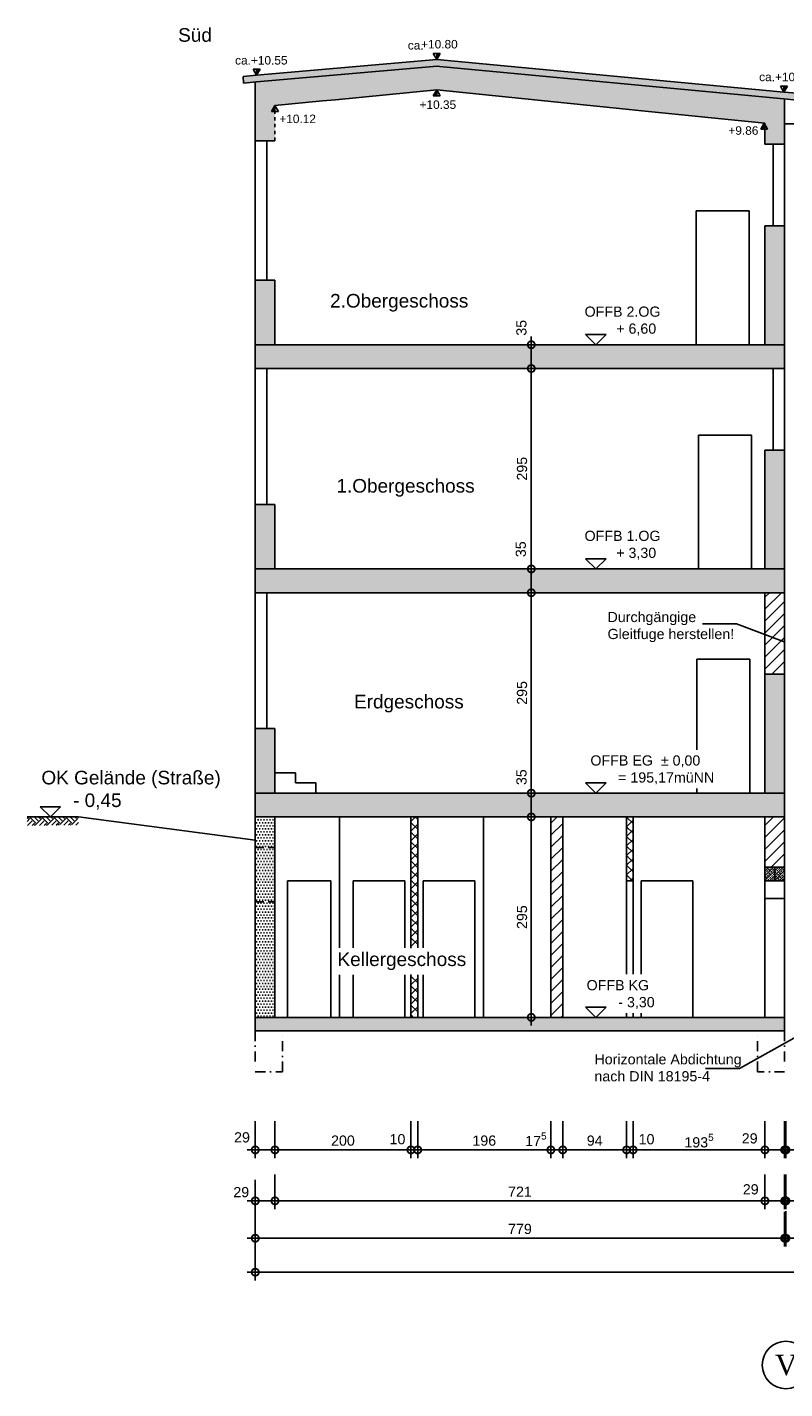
# Model space of a CAD drawing. Header units: metres. Extents: x -338 to 3287, y -877 to 1131.
# Tile 1 of 5: x -338 to 777, y -877 to 1127. Entities that reach past the tile are written whole.
import ezdxf

# ---------------------------------------------------------------- set-up
doc = ezdxf.new("R2010")
doc.units = ezdxf.units.M
doc.header["$LTSCALE"] = 100
doc.header["$MEASUREMENT"] = 0
for name, pattern in [('Durchgezogen_018', [0]), ('Strich_1mm_025', [0.1, 0.05, -0.05]), ('STRICHPUNKT', [1, 0.5, -0.25, 0, -0.25]), ('VERDECKT', [0.375, 0.25, -0.125])]:
    doc.linetypes.add(name, pattern=pattern)
doc.layers.get('0').update_dxf_attribs({"color": 1, "linetype": 'CONTINUOUS'})
doc.layers.get('DEFPOINTS').update_dxf_attribs({"linetype": 'CONTINUOUS'})
for name, color, linetype in [('Ansi_Kant', 71, 'CONTINUOUS'), ('Ansicht', 3, 'CONTINUOUS'), ('Bemassung', 210, 'CONTINUOUS'), ('Bemaßtext', 201, 'CONTINUOUS'), ('Dach', 5, 'CONTINUOUS'), ('Schraffur', 211, 'CONTINUOUS'), ('Text', 131, 'CONTINUOUS'), ('Treppe_neu', 71, 'CONTINUOUS'), ('Tür', 2, 'CONTINUOUS'), ('Türen_neu', 2, 'CONTINUOUS'), ('Wand_vorh', 241, 'CONTINUOUS'), ('Wände_neu', 1, 'CONTINUOUS')]:
    doc.layers.add(name, color=color, linetype=linetype)
doc.styles.get("Standard").update_dxf_attribs({"font": 'ARIAL.TTF'})
doc.dimstyles.new('Bemass03', dxfattribs={"dimscale": 0.3, "dimtxt": 50, "dimasz": 70, "dimexe": 40, "dimexo": 0, "dimgap": 20, "dimtad": 1, "dimdec": 0, "dimzin": 9, "dimdsep": 46, "dimtxsty": 'Standard', "dimblk": 'DOTSMALL', "dimcen": 0.9, "dimdle": 40, "dimclrd": 256, "dimclre": 256, "dimclrt": 201, "dimadec": 0, "dimazin": 3, "dimtfac": 1, "dimtdec": 0, "dimtmove": 2, "dimatfit": 2, "dimldrblk": 'DOTSMALL', "dimfxl": 0, "dimarcsym": 0})

# ---------------------------------------------------------------- blocks, each defined once
blk = doc.blocks.new('Pfeil_Ansicht')
at = {"lineweight": -2}
for p, q in [((0, 0), (-0.5, 0.865)), ((-0.5, 0.865), (0.5, 0.865)), ((0.5, 0.865), (0, 0)), ((0, 0.115), (0.42, 0.815)), ((0.42, 0.815), (0, 0.815)), ((0, 0.815), (0, 0.115)), ((0, 0.215), (0.36, 0.815)), ((0.3, 0.815), (0, 0.315)), ((0, 0.415), (0.24, 0.815)), ((0.18, 0.815), (0, 0.515)), ((0, 0.615), (0.12, 0.815)), ((0.06, 0.815), (0, 0.715))]:
    blk.add_line(p, q, dxfattribs=at)
blk = doc.blocks.new('_DotSmall')
at = {"layer": 'Wände_neu', "color": 0, "const_width": 0.5}
blk.add_lwpolyline([(-0.0625, 0, 1), (0.0625, 0, 1)], format="xyb", close=True, dxfattribs=at)
blk = doc.blocks.new('*D6')
at = {"layer": 'Bemassung', "lineweight": -2}
for p, q in [((364.2, -35), (416.2, -35)), ((404.2, -342), (404.2, -23)), ((364.2, -330), (416.2, -330))]:
    blk.add_line(p, q, dxfattribs=at)
at = {"layer": 'DEFPOINTS', "color": 0}
for p in [(364.2, -35), (404.2, -35), (364.2, -330)]:
    blk.add_point(p, dxfattribs=at)
at = {"layer": 'Bemassung', "lineweight": -2, "xscale": 21, "yscale": 21, "zscale": 21}
for p, rotation in [((404.2, -35), 90), ((404.2, -330), 270)]:
    blk.add_blockref('_DotSmall', p, dxfattribs=dict(at, rotation=rotation))
at = {"layer": 'Bemassung', "color": 201, "insert": (390.6, -182.5), "char_height": 15, "attachment_point": 5, "rotation": 90}
blk.add_mtext('295', dxfattribs=at)
blk = doc.blocks.new('*D7')
at = {"layer": 'Bemassung', "lineweight": -2}
for p, q in [((364.2, 0), (416.2, 0)), ((404.2, -47), (404.2, 12)), ((364.2, -35), (416.2, -35))]:
    blk.add_line(p, q, dxfattribs=at)
at = {"layer": 'DEFPOINTS', "color": 0}
for p in [(364.2, 0), (404.2, 0), (364.2, -35)]:
    blk.add_point(p, dxfattribs=at)
at = {"layer": 'Bemassung', "lineweight": -2, "xscale": 21, "yscale": 21, "zscale": 21}
for p, rotation in [((404.2, 0), 90), ((404.2, -35), 270)]:
    blk.add_blockref('_DotSmall', p, dxfattribs=dict(at, rotation=rotation))
at = {"layer": 'Bemassung', "color": 201, "insert": (389.8, 23.5), "char_height": 15, "attachment_point": 5, "rotation": 90}
blk.add_mtext('35', dxfattribs=at)
blk = doc.blocks.new('*D8')
at = {"layer": 'Bemassung', "lineweight": -2}
for p, q in [((404.2, -12), (404.2, 307)), ((364.2, 295), (416.2, 295)), ((364.2, 0), (416.2, 0))]:
    blk.add_line(p, q, dxfattribs=at)
at = {"layer": 'DEFPOINTS', "color": 0}
for p in [(364.2, 295), (404.2, 295), (364.2, 0)]:
    blk.add_point(p, dxfattribs=at)
at = {"layer": 'Bemassung', "lineweight": -2, "xscale": 21, "yscale": 21, "zscale": 21}
for p, rotation in [((404.2, 295), 90), ((404.2, 0), 270)]:
    blk.add_blockref('_DotSmall', p, dxfattribs=dict(at, rotation=rotation))
at = {"layer": 'Bemassung', "color": 201, "insert": (390.6, 147.5), "char_height": 15, "attachment_point": 5, "rotation": 90}
blk.add_mtext('295', dxfattribs=at)
blk = doc.blocks.new('*D9')
at = {"layer": 'Bemassung', "lineweight": -2}
for p, q in [((404.2, 283), (404.2, 342)), ((364.2, 330), (416.2, 330)), ((364.2, 295), (416.2, 295))]:
    blk.add_line(p, q, dxfattribs=at)
at = {"layer": 'DEFPOINTS', "color": 0}
for p in [(364.2, 330), (404.2, 330), (364.2, 295)]:
    blk.add_point(p, dxfattribs=at)
at = {"layer": 'Bemassung', "lineweight": -2, "xscale": 21, "yscale": 21, "zscale": 21}
for p, rotation in [((404.2, 330), 90), ((404.2, 295), 270)]:
    blk.add_blockref('_DotSmall', p, dxfattribs=dict(at, rotation=rotation))
at = {"layer": 'Bemassung', "color": 201, "insert": (388.8, 359), "char_height": 15, "attachment_point": 5, "rotation": 90}
blk.add_mtext('35', dxfattribs=at)
blk = doc.blocks.new('*D10')
at = {"layer": 'Bemassung', "lineweight": -2}
for p, q in [((364.2, 625), (416.2, 625)), ((404.2, 318), (404.2, 637)), ((364.2, 330), (416.2, 330))]:
    blk.add_line(p, q, dxfattribs=at)
at = {"layer": 'DEFPOINTS', "color": 0}
for p in [(364.2, 625), (404.2, 625), (364.2, 330)]:
    blk.add_point(p, dxfattribs=at)
at = {"layer": 'Bemassung', "lineweight": -2, "xscale": 21, "yscale": 21, "zscale": 21}
for p, rotation in [((404.2, 625), 90), ((404.2, 330), 270)]:
    blk.add_blockref('_DotSmall', p, dxfattribs=dict(at, rotation=rotation))
at = {"layer": 'Bemassung', "color": 201, "insert": (390.6, 477.5), "char_height": 15, "attachment_point": 5, "rotation": 90}
blk.add_mtext('295', dxfattribs=at)
blk = doc.blocks.new('*D11')
at = {"layer": 'Bemassung', "lineweight": -2}
for p, q in [((404.2, 613), (404.2, 672)), ((364.2, 660), (416.2, 660)), ((364.2, 625), (416.2, 625))]:
    blk.add_line(p, q, dxfattribs=at)
at = {"layer": 'DEFPOINTS', "color": 0}
for p in [(364.2, 660), (404.2, 660), (364.2, 625)]:
    blk.add_point(p, dxfattribs=at)
at = {"layer": 'Bemassung', "lineweight": -2, "xscale": 21, "yscale": 21, "zscale": 21}
for p, rotation in [((404.2, 660), 90), ((404.2, 625), 270)]:
    blk.add_blockref('_DotSmall', p, dxfattribs=dict(at, rotation=rotation))
at = {"layer": 'Bemassung', "color": 201, "insert": (389.7, 684.9), "char_height": 15, "attachment_point": 5, "rotation": 90}
blk.add_mtext('35', dxfattribs=at)
blk = doc.blocks.new('*D24')
at = {"layer": 'Bemassung', "lineweight": -2}
for p, q in [((748, -482.6), (748, -537.1)), ((777, -482.6), (777, -537.1)), ((736, -525.1), (789, -525.1))]:
    blk.add_line(p, q, dxfattribs=at)
at = {"layer": 'DEFPOINTS', "color": 0}
for p in [(748, -482.6), (777, -482.6), (777, -525.1)]:
    blk.add_point(p, dxfattribs=at)
at = {"layer": 'Bemassung', "lineweight": -2, "xscale": 21, "yscale": 21, "zscale": 21, "rotation": 180}
blk.add_blockref('_DotSmall', (748, -525.1), dxfattribs=at)
at = {"layer": 'Bemassung', "lineweight": -2, "xscale": 21, "yscale": 21, "zscale": 21}
blk.add_blockref('_DotSmall', (777, -525.1), dxfattribs=at)
at = {"layer": 'Bemassung', "color": 201, "insert": (725.6, -508.2), "char_height": 15, "attachment_point": 5}
blk.add_mtext('29', dxfattribs=at)
blk = doc.blocks.new('*D25')
at = {"layer": 'Bemassung', "lineweight": -2}
for p, q in [((779, -482.6), (779, -537.1)), ((803, -482.6), (803, -537.1)), ((767, -525.1), (815, -525.1))]:
    blk.add_line(p, q, dxfattribs=at)
at = {"layer": 'DEFPOINTS', "color": 0}
for p in [(779, -482.6), (803, -482.6), (803, -525.1)]:
    blk.add_point(p, dxfattribs=at)
at = {"layer": 'Bemassung', "lineweight": -2, "xscale": 21, "yscale": 21, "zscale": 21, "rotation": 180}
blk.add_blockref('_DotSmall', (779, -525.1), dxfattribs=at)
at = {"layer": 'Bemassung', "lineweight": -2, "xscale": 21, "yscale": 21, "zscale": 21}
blk.add_blockref('_DotSmall', (803, -525.1), dxfattribs=at)
at = {"layer": 'Bemassung', "color": 201, "insert": (826.9, -506.3), "char_height": 15, "attachment_point": 5}
blk.add_mtext('24', dxfattribs=at)
blk = doc.blocks.new('*D31')
at = {"layer": 'Bemassung', "lineweight": -2}
for p, q in [((-2, -482.6), (-2, -537.1)), ((27, -482.6), (27, -537.1)), ((39, -525.1), (-14, -525.1))]:
    blk.add_line(p, q, dxfattribs=at)
at = {"layer": 'DEFPOINTS', "color": 0}
for p in [(-2, -482.6), (27, -482.6), (-2, -525.1)]:
    blk.add_point(p, dxfattribs=at)
at = {"layer": 'Bemassung', "lineweight": -2, "xscale": 21, "yscale": 21, "zscale": 21, "rotation": 180}
blk.add_blockref('_DotSmall', (-2, -525.1), dxfattribs=at)
at = {"layer": 'Bemassung', "lineweight": -2, "xscale": 21, "yscale": 21, "zscale": 21}
blk.add_blockref('_DotSmall', (27, -525.1), dxfattribs=at)
at = {"layer": 'Bemassung', "color": 201, "insert": (-21.5, -506.7), "char_height": 15, "attachment_point": 5}
blk.add_mtext('29', dxfattribs=at)
blk = doc.blocks.new('*D32')
at = {"layer": 'Bemassung', "lineweight": -2}
for p, q in [((554, -482.6), (554, -537.1)), ((748, -482.6), (748, -537.1)), ((760, -525.1), (542, -525.1))]:
    blk.add_line(p, q, dxfattribs=at)
at = {"layer": 'DEFPOINTS', "color": 0}
for p in [(554, -482.6), (748, -482.6), (554, -525.1)]:
    blk.add_point(p, dxfattribs=at)
at = {"layer": 'Bemassung', "lineweight": -2, "xscale": 21, "yscale": 21, "zscale": 21, "rotation": 180}
blk.add_blockref('_DotSmall', (554, -525.1), dxfattribs=at)
at = {"layer": 'Bemassung', "lineweight": -2, "xscale": 21, "yscale": 21, "zscale": 21}
blk.add_blockref('_DotSmall', (748, -525.1), dxfattribs=at)
at = {"layer": 'Bemassung', "color": 201, "insert": (651, -511.5), "char_height": 15, "attachment_point": 5}
blk.add_mtext('\\A1;193{\\H0.7x;\\S5^ ;}', dxfattribs=at)
blk = doc.blocks.new('*D33')
at = {"layer": 'Bemassung', "lineweight": -2}
for p, q in [((544.5, -482.6), (544.5, -537.1)), ((554, -482.6), (554, -537.1)), ((544.5, -525.1), (523.5, -525.1)), ((554, -525.1), (544.5, -525.1)), ((554, -525.1), (575, -525.1))]:
    blk.add_line(p, q, dxfattribs=at)
at = {"layer": 'DEFPOINTS', "color": 0}
for p in [(544.5, -482.6), (554, -482.6), (544.5, -525.1)]:
    blk.add_point(p, dxfattribs=at)
at = {"layer": 'Bemassung', "lineweight": -2, "xscale": 21, "yscale": 21, "zscale": 21}
blk.add_blockref('_DotSmall', (544.5, -525.1), dxfattribs=at)
at = {"layer": 'Bemassung', "lineweight": -2, "xscale": 21, "yscale": 21, "zscale": 21, "rotation": 180}
blk.add_blockref('_DotSmall', (554, -525.1), dxfattribs=at)
at = {"layer": 'Bemassung', "color": 201, "insert": (573.8, -509.5), "char_height": 15, "attachment_point": 5}
blk.add_mtext('10', dxfattribs=at)
blk = doc.blocks.new('*D34')
at = {"layer": 'Bemassung', "lineweight": -2}
for p, q in [((450.5, -482.6), (450.5, -537.1)), ((544.5, -482.6), (544.5, -537.1)), ((556.5, -525.1), (438.5, -525.1))]:
    blk.add_line(p, q, dxfattribs=at)
at = {"layer": 'DEFPOINTS', "color": 0}
for p in [(450.5, -482.6), (544.5, -482.6), (450.5, -525.1)]:
    blk.add_point(p, dxfattribs=at)
at = {"layer": 'Bemassung', "lineweight": -2, "xscale": 21, "yscale": 21, "zscale": 21, "rotation": 180}
blk.add_blockref('_DotSmall', (450.5, -525.1), dxfattribs=at)
at = {"layer": 'Bemassung', "lineweight": -2, "xscale": 21, "yscale": 21, "zscale": 21}
blk.add_blockref('_DotSmall', (544.5, -525.1), dxfattribs=at)
at = {"layer": 'Bemassung', "color": 201, "insert": (497.5, -511.5), "char_height": 15, "attachment_point": 5}
blk.add_mtext('94', dxfattribs=at)
blk = doc.blocks.new('*D35')
at = {"layer": 'Bemassung', "lineweight": -2}
for p, q in [((433, -482.6), (433, -537.1)), ((450.5, -482.6), (450.5, -537.1)), ((462.5, -525.1), (421, -525.1))]:
    blk.add_line(p, q, dxfattribs=at)
at = {"layer": 'DEFPOINTS', "color": 0}
for p in [(433, -482.6), (450.5, -482.6), (433, -525.1)]:
    blk.add_point(p, dxfattribs=at)
at = {"layer": 'Bemassung', "lineweight": -2, "xscale": 21, "yscale": 21, "zscale": 21, "rotation": 180}
blk.add_blockref('_DotSmall', (433, -525.1), dxfattribs=at)
at = {"layer": 'Bemassung', "lineweight": -2, "xscale": 21, "yscale": 21, "zscale": 21}
blk.add_blockref('_DotSmall', (450.5, -525.1), dxfattribs=at)
at = {"layer": 'Bemassung', "color": 201, "insert": (411, -509.4), "char_height": 15, "attachment_point": 5}
blk.add_mtext('\\A1;17{\\H0.7x;\\S5^ ;}', dxfattribs=at)
blk = doc.blocks.new('*D36')
at = {"layer": 'Bemassung', "lineweight": -2}
for p, q in [((237, -482.6), (237, -537.1)), ((433, -482.6), (433, -537.1)), ((445, -525.1), (225, -525.1))]:
    blk.add_line(p, q, dxfattribs=at)
at = {"layer": 'DEFPOINTS', "color": 0}
for p in [(237, -482.6), (433, -482.6), (237, -525.1)]:
    blk.add_point(p, dxfattribs=at)
at = {"layer": 'Bemassung', "lineweight": -2, "xscale": 21, "yscale": 21, "zscale": 21, "rotation": 180}
blk.add_blockref('_DotSmall', (237, -525.1), dxfattribs=at)
at = {"layer": 'Bemassung', "lineweight": -2, "xscale": 21, "yscale": 21, "zscale": 21}
blk.add_blockref('_DotSmall', (433, -525.1), dxfattribs=at)
at = {"layer": 'Bemassung', "color": 201, "insert": (335, -511.5), "char_height": 15, "attachment_point": 5}
blk.add_mtext('196', dxfattribs=at)
blk = doc.blocks.new('*D37')
at = {"layer": 'Bemassung', "lineweight": -2}
for p, q in [((227, -482.6), (227, -537.1)), ((237, -482.6), (237, -537.1)), ((227, -525.1), (206, -525.1)), ((237, -525.1), (227, -525.1)), ((237, -525.1), (258, -525.1))]:
    blk.add_line(p, q, dxfattribs=at)
at = {"layer": 'DEFPOINTS', "color": 0}
for p in [(227, -482.6), (237, -482.6), (227, -525.1)]:
    blk.add_point(p, dxfattribs=at)
at = {"layer": 'Bemassung', "lineweight": -2, "xscale": 21, "yscale": 21, "zscale": 21}
blk.add_blockref('_DotSmall', (227, -525.1), dxfattribs=at)
at = {"layer": 'Bemassung', "lineweight": -2, "xscale": 21, "yscale": 21, "zscale": 21, "rotation": 180}
blk.add_blockref('_DotSmall', (237, -525.1), dxfattribs=at)
at = {"layer": 'Bemassung', "color": 201, "insert": (207.3, -509.4), "char_height": 15, "attachment_point": 5}
blk.add_mtext('10', dxfattribs=at)
blk = doc.blocks.new('*D38')
at = {"layer": 'Bemassung', "lineweight": -2}
for p, q in [((27, -482.6), (27, -537.1)), ((227, -482.6), (227, -537.1)), ((239, -525.1), (15, -525.1))]:
    blk.add_line(p, q, dxfattribs=at)
at = {"layer": 'DEFPOINTS', "color": 0}
for p in [(27, -482.6), (227, -482.6), (27, -525.1)]:
    blk.add_point(p, dxfattribs=at)
at = {"layer": 'Bemassung', "lineweight": -2, "xscale": 21, "yscale": 21, "zscale": 21, "rotation": 180}
blk.add_blockref('_DotSmall', (27, -525.1), dxfattribs=at)
at = {"layer": 'Bemassung', "lineweight": -2, "xscale": 21, "yscale": 21, "zscale": 21}
blk.add_blockref('_DotSmall', (227, -525.1), dxfattribs=at)
at = {"layer": 'Bemassung', "color": 201, "insert": (127, -511.5), "char_height": 15, "attachment_point": 5}
blk.add_mtext('200', dxfattribs=at)
blk = doc.blocks.new('*D46')
at = {"layer": 'Bemassung', "lineweight": -2}
for p, q in [((-2, -665.1), (-2, -717.1)), ((2996.5, -665.1), (2996.5, -717.1)), ((-14, -705.1), (3008.5, -705.1))]:
    blk.add_line(p, q, dxfattribs=at)
at = {"layer": 'DEFPOINTS', "color": 0}
for p in [(-2, -665.1), (2996.5, -665.1), (2996.5, -705.1)]:
    blk.add_point(p, dxfattribs=at)
at = {"layer": 'Bemassung', "lineweight": -2, "xscale": 21, "yscale": 21, "zscale": 21, "rotation": 180}
blk.add_blockref('_DotSmall', (-2, -705.1), dxfattribs=at)
at = {"layer": 'Bemassung', "lineweight": -2, "xscale": 21, "yscale": 21, "zscale": 21}
blk.add_blockref('_DotSmall', (2996.5, -705.1), dxfattribs=at)
at = {"layer": 'Bemassung', "color": 201, "insert": (1497.2, -691.5), "char_height": 15, "attachment_point": 5}
blk.add_mtext('2999', dxfattribs=at)
blk = doc.blocks.new('*D47')
at = {"layer": 'Bemassung', "lineweight": -2}
for p, q in [((-2, -616.2), (-2, -667.1)), ((777, -616.2), (777, -667.1)), ((-14, -655.1), (789, -655.1))]:
    blk.add_line(p, q, dxfattribs=at)
at = {"layer": 'DEFPOINTS', "color": 0}
for p in [(-2, -616.2), (777, -616.2), (777, -655.1)]:
    blk.add_point(p, dxfattribs=at)
at = {"layer": 'Bemassung', "lineweight": -2, "xscale": 21, "yscale": 21, "zscale": 21, "rotation": 180}
blk.add_blockref('_DotSmall', (-2, -655.1), dxfattribs=at)
at = {"layer": 'Bemassung', "lineweight": -2, "xscale": 21, "yscale": 21, "zscale": 21}
blk.add_blockref('_DotSmall', (777, -655.1), dxfattribs=at)
at = {"layer": 'Bemassung', "color": 201, "insert": (387.5, -641.5), "char_height": 15, "attachment_point": 5}
blk.add_mtext('779', dxfattribs=at)
blk = doc.blocks.new('*D48')
at = {"layer": 'Bemassung', "lineweight": -2}
for p, q in [((779, -615.5), (779, -667.1)), ((1929, -615.5), (1929, -667.1)), ((767, -655.1), (1941, -655.1))]:
    blk.add_line(p, q, dxfattribs=at)
at = {"layer": 'DEFPOINTS', "color": 0}
for p in [(779, -615.5), (1929, -615.5), (1929, -655.1)]:
    blk.add_point(p, dxfattribs=at)
at = {"layer": 'Bemassung', "lineweight": -2, "xscale": 21, "yscale": 21, "zscale": 21, "rotation": 180}
blk.add_blockref('_DotSmall', (779, -655.1), dxfattribs=at)
at = {"layer": 'Bemassung', "lineweight": -2, "xscale": 21, "yscale": 21, "zscale": 21}
blk.add_blockref('_DotSmall', (1929, -655.1), dxfattribs=at)
at = {"layer": 'Bemassung', "color": 201, "insert": (1354, -641.5), "char_height": 15, "attachment_point": 5}
blk.add_mtext('1150', dxfattribs=at)
blk = doc.blocks.new('*D51')
at = {"layer": 'Bemassung', "lineweight": -2}
for p, q in [((-2, -568.9), (-2, -612.1)), ((27, -561.4), (27, -612.1)), ((-14, -600.1), (39, -600.1))]:
    blk.add_line(p, q, dxfattribs=at)
at = {"layer": 'DEFPOINTS', "color": 0}
for p in [(-2, -568.9), (27, -561.4), (27, -600.1)]:
    blk.add_point(p, dxfattribs=at)
at = {"layer": 'Bemassung', "lineweight": -2, "xscale": 21, "yscale": 21, "zscale": 21, "rotation": 180}
blk.add_blockref('_DotSmall', (-2, -600.1), dxfattribs=at)
at = {"layer": 'Bemassung', "lineweight": -2, "xscale": 21, "yscale": 21, "zscale": 21}
blk.add_blockref('_DotSmall', (27, -600.1), dxfattribs=at)
at = {"layer": 'Bemassung', "color": 201, "insert": (-22.6, -587.3), "char_height": 15, "attachment_point": 5}
blk.add_mtext('29', dxfattribs=at)
blk = doc.blocks.new('*D52')
at = {"layer": 'Bemassung', "lineweight": -2}
for p, q in [((27, -561.4), (27, -612.1)), ((748, -561.4), (748, -612.1)), ((15, -600.1), (760, -600.1))]:
    blk.add_line(p, q, dxfattribs=at)
at = {"layer": 'DEFPOINTS', "color": 0}
for p in [(27, -561.4), (748, -561.4), (748, -600.1)]:
    blk.add_point(p, dxfattribs=at)
at = {"layer": 'Bemassung', "lineweight": -2, "xscale": 21, "yscale": 21, "zscale": 21, "rotation": 180}
blk.add_blockref('_DotSmall', (27, -600.1), dxfattribs=at)
at = {"layer": 'Bemassung', "lineweight": -2, "xscale": 21, "yscale": 21, "zscale": 21}
blk.add_blockref('_DotSmall', (748, -600.1), dxfattribs=at)
at = {"layer": 'Bemassung', "color": 201, "insert": (387.5, -586.6), "char_height": 15, "attachment_point": 5}
blk.add_mtext('721', dxfattribs=at)
blk = doc.blocks.new('*D53')
at = {"layer": 'Bemassung', "lineweight": -2}
for p, q in [((748, -561.4), (748, -612.1)), ((777, -561.4), (777, -612.1)), ((736, -600.1), (789, -600.1))]:
    blk.add_line(p, q, dxfattribs=at)
at = {"layer": 'DEFPOINTS', "color": 0}
for p in [(748, -561.4), (777, -561.4), (777, -600.1)]:
    blk.add_point(p, dxfattribs=at)
at = {"layer": 'Bemassung', "lineweight": -2, "xscale": 21, "yscale": 21, "zscale": 21, "rotation": 180}
blk.add_blockref('_DotSmall', (748, -600.1), dxfattribs=at)
at = {"layer": 'Bemassung', "lineweight": -2, "xscale": 21, "yscale": 21, "zscale": 21}
blk.add_blockref('_DotSmall', (777, -600.1), dxfattribs=at)
at = {"layer": 'Bemassung', "color": 201, "insert": (727.1, -583.2), "char_height": 15, "attachment_point": 5}
blk.add_mtext('29', dxfattribs=at)
blk = doc.blocks.new('*D54')
at = {"layer": 'Bemassung', "lineweight": -2}
for p, q in [((779, -561.4), (779, -612.1)), ((803, -568.9), (803, -612.1)), ((767, -600.1), (815, -600.1))]:
    blk.add_line(p, q, dxfattribs=at)
at = {"layer": 'DEFPOINTS', "color": 0}
for p in [(779, -561.4), (803, -568.9), (803, -600.1)]:
    blk.add_point(p, dxfattribs=at)
at = {"layer": 'Bemassung', "lineweight": -2, "xscale": 21, "yscale": 21, "zscale": 21, "rotation": 180}
blk.add_blockref('_DotSmall', (779, -600.1), dxfattribs=at)
at = {"layer": 'Bemassung', "lineweight": -2, "xscale": 21, "yscale": 21, "zscale": 21}
blk.add_blockref('_DotSmall', (803, -600.1), dxfattribs=at)
at = {"layer": 'Bemassung', "color": 201, "insert": (826.7, -583.2), "char_height": 15, "attachment_point": 5}
blk.add_mtext('24', dxfattribs=at)

msp = doc.modelspace()

# ---------------------------------------------------------------- hatches: boundary and pattern name
at = {"layer": 'Ansicht'}
h = msp.add_hatch(dxfattribs=at)
h.set_pattern_fill('ANSI33', color=256, scale=20, style=0)
h.paths.add_polyline_path([(762.5, -109), (748, -109), (748, -129), (762.5, -129)])
h.paths.add_polyline_path([(777, -109), (762.5, -109), (762.5, -129), (777, -129)])
at = {"layer": 'Schraffur'}
h = msp.add_hatch(dxfattribs=at)
h.set_pattern_fill('DOTS', color=256, scale=70, style=0)
h.paths.add_polyline_path([(265, 1070), (0, 1046.7), (-2, 1046.5), (-2, 1009.4), (-2, 960), (17, 960), (27, 960), (27, 1003.3), (22, 1003.4), (27, 1012), (97, 1018.8), (116, 1020.6), (265, 1035), (548, 1006.2), (567, 1004.3), (748, 985.9), (748, 984.3), (752, 977.3), (748, 977.3), (748, 955), (777, 955), (777, 1021.7), (776, 1021.8)])
h.paths.add_polyline_path([(265, 1080), (0, 1056.8), (-20, 1055), (-19.1, 1045), (0, 1046.7), (265, 1070), (776, 1021.8), (795.1, 1020), (796, 1030), (776, 1031.9)])
h = msp.add_hatch(dxfattribs=at)
h.set_pattern_fill('DOTS', color=256, scale=70, style=0)
h.paths.add_polyline_path([(27, 755), (-2, 755), (-2, 660), (27, 660)])
h.paths.add_polyline_path([(777, 835), (748, 835), (748, 660), (777, 660)])
h = msp.add_hatch(dxfattribs=at)
h.set_pattern_fill('DOTS', color=256, scale=70, style=0)
h.paths.add_polyline_path([(777, 660), (567, 660), (548, 660), (116, 660), (97, 660), (27, 660), (-2, 660), (-2, 625), (17, 625), (96, 625), (115, 625), (547, 625), (566, 625), (777, 625)])
h = msp.add_hatch(dxfattribs=at)
h.set_pattern_fill('DOTS', color=256, scale=70, style=0)
h.paths.add_polyline_path([(777, 505), (748, 505), (748, 330), (777, 330), (777, 368.9)])
h.paths.add_polyline_path([(27, 425), (-2, 425), (-2, 330), (27, 330)])
h = msp.add_hatch(dxfattribs=at)
h.set_pattern_fill('DOTS', color=256, scale=70, style=0)
h.paths.add_polyline_path([(777, 330), (566, 330), (547, 330), (115, 330), (96, 330), (-2, 330), (-2, 295), (27, 295), (99, 295), (118, 295), (210, 295), (222.5, 295), (548.5, 295), (567.5, 295), (777, 295)])
h = msp.add_hatch(dxfattribs=at)
h.set_pattern_fill('ANSI31', color=256, scale=100, style=0)
h.paths.add_polyline_path([(777, 295), (748, 295), (748, 175), (777, 175)])
h = msp.add_hatch(dxfattribs=at)
h.set_pattern_fill('DOTS', color=256, scale=70, style=0)
h.paths.add_polyline_path([(27, 95), (-2, 95), (-2, 0), (27, 0), (27, 4.5)])
h.paths.add_polyline_path([(777, 175), (748, 175), (748, 0), (777, 0)])
h = msp.add_hatch(dxfattribs=at)
h.set_pattern_fill('DOTS', color=256, scale=70, style=0)
h.paths.add_polyline_path([(777, 0), (548.5, 0), (222.5, 0), (210, 0), (118, 0), (99, 0), (27, 0), (-2, 0), (-2, -35), (27, -35), (548, -35), (550.5, -35), (565, -35), (567.5, -35), (777, -35)])
h = msp.add_hatch(dxfattribs=at)
h.set_pattern_fill('EARTH', color=256, scale=50, angle=45, style=0)
h.paths.add_polyline_path([(-262, -35), (-337.6, -35), (-337.6, -47.7), (-261.9, -47)])
h = msp.add_hatch(dxfattribs=at)
h.set_pattern_fill('DOTS', color=256, scale=70, style=0)
h.paths.add_polyline_path([(27, -160), (-2, -160), (-2, -330), (27, -330)])
h.paths.add_polyline_path([(27, -80), (-2, -80), (-2, -160), (27, -160)])
h.paths.add_polyline_path([(27, -35), (-2, -35), (-2, -80), (27, -80)])
h = msp.add_hatch(dxfattribs=at)
h.set_pattern_fill('NET', color=256, scale=80, angle=45, style=0)
h.paths.add_polyline_path([(237, -35), (227, -35), (227, -227.9), (237, -227.9)])
h.paths.add_polyline_path([(237, -267.2), (227, -267.2), (227, -330), (237, -330)])
h = msp.add_hatch(dxfattribs=at)
h.set_pattern_fill('ANSI31', color=256, scale=100, style=0)
h.paths.add_polyline_path([(450.5, -35), (433, -35), (433, -330), (450.5, -330)])
h = msp.add_hatch(dxfattribs=at)
h.set_pattern_fill('NET', color=256, scale=80, angle=45, style=0)
h.paths.add_polyline_path([(554, -35), (548.5, -35), (548, -35), (544.5, -35), (544.5, -129), (554, -129)])
h = msp.add_hatch(dxfattribs=at)
h.set_pattern_fill('ANSI31', color=256, scale=100, style=0)
h.paths.add_polyline_path([(777, -35), (748, -35), (748, -109), (777, -109)])
h = msp.add_hatch(dxfattribs=at)
h.set_pattern_fill('DOTS', color=256, scale=70, style=0)
h.paths.add_polyline_path([(777, -330), (567.5, -330), (553.5, -330), (552.5, -330), (117, -330), (27, -330), (-2, -330), (-2, -350), (777, -350)])

# ---------------------------------------------------------------- linework, layer by layer
at = {"layer": 'Ansi_Kant', "linetype": 'STRICHPUNKT', "ltscale": 0.3}
for points in [[(-2, -350), (-2, -410), (38, -410), (38, -350)], [(777, -350), (777, -410), (737, -410), (737, -350)]]:
    msp.add_lwpolyline(points, dxfattribs=at)
at = {"layer": 'Ansicht'}
for p, q in [((484.2, 675), (514.2, 675)), ((484.2, 675), (499.2, 660)), ((514.2, 675), (499.2, 660)), ((484.2, 345), (499.2, 330)), ((484.2, 345), (514.2, 345)), ((514.2, 345), (499.2, 330)), ((484.2, 15), (514.2, 15)), ((484.2, 15), (499.2, 0)), ((514.2, 15), (499.2, 0)), ((-318.5, -20), (-303.5, -35)), ((-318.5, -20), (-288.5, -20)), ((-288.5, -20), (-303.5, -35)), ((122, -227.9), (122, -35)), ((334, -330), (334, -35)), ((45.5, -330), (45.5, -129)), ((45.5, -129), (109, -129)), ((109, -129), (109, -330)), ((122, -330), (122, -267.2)), ((484.2, -315), (514.2, -315)), ((484.2, -315), (499.2, -330)), ((514.2, -315), (499.2, -330))]:
    msp.add_line(p, q, dxfattribs=at)
at = {"layer": 'Ansicht', "color": 1}
for p, q in [((-337.6, -35), (-262, -35)), ((-262, -35), (-2, -69))]:
    msp.add_line(p, q, dxfattribs=at)
at = {"layer": 'Ansicht', "linetype": 'VERDECKT', "ltscale": 0.5}
for p, q in [((-2, -80), (27, -80)), ((-2, -160), (27, -160))]:
    msp.add_line(p, q, dxfattribs=at)
at = {"layer": 'Ansicht', "linetype": 'Continuous'}
for p, q in [((748, -109), (777, -109)), ((748, -155), (766, -155))]:
    msp.add_line(p, q, dxfattribs=at)
for points in [[(748, 175), (777, 175)], [(762.5, -109), (762.5, -129)], [(748, -155), (777, -155)]]:
    msp.add_lwpolyline(points, dxfattribs=at)
at = {"layer": 'Bemassung'}
msp.add_line((-2, -577.3), (-2, -677.3), dxfattribs=at)
for points in [[(778, 222.4), (706, 249.1), (656, 249.1)], [(820.5, -343.9), (710.5, -405.5), (660.5, -405.5)]]:
    msp.add_lwpolyline(points, dxfattribs=at)
at = {"layer": 'Dach', "linetype": 'Continuous'}
msp.add_line((777, 985), (1143.5, 985), dxfattribs=at)
at = {"layer": 'Schraffur'}
msp.add_lwpolyline([(119, -260.5), (119, -260.5)], dxfattribs=at)
at = {"layer": 'Text'}
msp.add_circle((779, -841.7), 35, dxfattribs=at)
at = {"layer": 'Treppe_neu', "linetype": 'Continuous'}
for p, q in [((27, 30), (57, 30)), ((57, 30), (57, 15)), ((57, 15), (87, 15)), ((87, 15), (87, 0))]:
    msp.add_line(p, q, dxfattribs=at)
at = {"layer": 'Tür', "linetype": 'Continuous'}
for p, q in [((-2, 960), (-2, 755)), ((15, 960), (15, 755)), ((647, 857), (725, 857)), ((-2, 625), (-2, 425)), ((15, 625), (15, 425)), ((650, 527), (728, 527)), ((-2, 295), (-2, 95)), ((15, 295), (15, 95)), ((648, 197), (726, 197))]:
    msp.add_line(p, q, dxfattribs=at)
at = {"layer": 'Tür', "linetype": 'Durchgezogen_018'}
for points in [[(760, 955), (760, 835)], [(777, 955), (777, 835)], [(760, 625), (760, 505)], [(777, 625), (777, 505)]]:
    msp.add_lwpolyline(points, dxfattribs=at)
at = {"layer": 'Tür', "linetype": 'Continuous'}
for points in [[(647, 857), (647, 660)], [(725, 857), (725, 660)], [(650, 527), (650, 330)], [(728, 527), (728, 330)], [(648, 197), (648, 63.7)], [(726, 197), (726, 0)], [(648, 6.7), (648, 0)]]:
    msp.add_lwpolyline(points, dxfattribs=at)
at = {"layer": 'Türen_neu'}
for p, q in [((45.5, -129), (45.5, -129)), ((142, -129), (218, -129)), ((142, -227.9), (142, -129)), ((218, -129), (218, -227.9)), ((245, -129), (321, -129)), ((245, -227.9), (245, -129)), ((321, -129), (321, -330)), ((544.5, -266.2), (544.5, -129)), ((554, -266.2), (554, -129)), ((642, -129), (566, -129)), ((566, -129), (566, -266.2)), ((642, -330), (642, -129)), ((142, -330), (142, -267.2)), ((218, -267.2), (218, -330)), ((245, -330), (245, -267.2)), ((544.5, -330), (544.5, -324)), ((554, -330), (554, -324)), ((566, -324), (566, -330))]:
    msp.add_line(p, q, dxfattribs=at)
at = {"layer": 'Türen_neu', "linetype": 'Continuous'}
for points in [[(748, -129), (748, -330)], [(777, -129), (777, -330)]]:
    msp.add_lwpolyline(points, dxfattribs=at)
at = {"layer": 'Wand_vorh', "linetype": 'Continuous'}
for p, q in [((0, 1056.8), (265, 1080)), ((0, 1046.7), (265.9, 1070)), ((264.1, 1070), (776, 1021.8)), ((265, 1080), (776, 1031.9)), ((-20, 1055), (0, 1056.8)), ((-20, 1055), (-19.1, 1045)), ((-19.1, 1045), (0, 1046.7)), ((-2, 1046.7), (-2, 1009.4)), ((265, 1035), (116, 1020.6)), ((548, 1006.2), (265, 1035)), ((776, 1031.9), (796, 1030)), ((-2, 1009.4), (-2, 960)), ((97, 1018.8), (27, 1012)), ((116, 1020.6), (97, 1018.8)), ((567, 1004.3), (548, 1006.2)), ((748, 985.9), (567, 1004.3)), ((776, 1021.8), (795.1, 1020)), ((-2, 960), (-2, 990)), ((-2, 960), (17, 960)), ((17, 960), (27, 960)), ((777, 955), (748, 955)), ((-2, 755), (-2, 660)), ((-2, 755), (27, 755)), ((27, 755), (27, 660)), ((-2, 660), (27, 660)), ((-2, 625), (-2, 660)), ((27, 660), (97, 660)), ((97, 660), (116, 660)), ((116, 660), (548, 660)), ((548, 660), (567, 660)), ((567, 660), (777, 660)), ((-2, 625), (17, 625)), ((17, 625), (96, 625)), ((96, 625), (115, 625)), ((115, 625), (547, 625)), ((547, 625), (566, 625)), ((566, 625), (776.5, 625)), ((-2, 425), (27, 425)), ((-2, 425), (-2, 330)), ((27, 425), (27, 330)), ((-2, 330), (-2, 295)), ((-2, 330), (96, 330)), ((96, 330), (115, 330)), ((115, 330), (547, 330)), ((547, 330), (566, 330)), ((566, 330), (777, 330)), ((-2, 295), (27, 295)), ((27, 295), (99, 295)), ((99, 295), (118, 295)), ((118, 295), (210, 295)), ((210, 295), (222.5, 295)), ((222.5, 295), (548.5, 295)), ((548.5, 295), (567.5, 295)), ((567.5, 295), (777, 295)), ((-2, 95), (-2, 0)), ((-2, 95), (27, 95)), ((27, 95), (27, 4.5)), ((-2, 0), (27, 0)), ((-2, 0), (-2, -35)), ((27, 4.5), (27, 0)), ((27, 0), (99, 0)), ((99, 0), (118, 0)), ((118, 0), (210, 0)), ((210, 0), (222.5, 0)), ((222.5, 0), (548.5, 0)), ((548.5, 0), (777, 0)), ((-2, -69), (-262, -35)), ((-2, -35), (-2, -330)), ((-2, -35), (27, -35)), ((27, -35), (548, -35)), ((27, -35), (27, -330)), ((548, -35), (550.5, -35)), ((548.5, -35), (565, -35)), ((565, -35), (567.5, -35)), ((567.5, -35), (777, -35)), ((-2, -330), (27, -330)), ((27, -330), (119, -330)), ((117, -330), (552.5, -330)), ((552.5, -330), (553.5, -330)), ((553.5, -330), (567.5, -330)), ((567.5, -330), (777, -330))]:
    msp.add_line(p, q, dxfattribs=at)
at = {"layer": 'Wand_vorh', "linetype": 'Strich_1mm_025'}
msp.add_line((27, 960), (27, 1012), dxfattribs=at)
at = {"layer": 'Wand_vorh', "linetype": 'Continuous'}
for points in [[(777, 1021.7), (777, 955)], [(748, 955), (748, 985.9)], [(748, 835), (748, 660)], [(748, 835), (777, 835)], [(777, 835), (777, 625)], [(748, 505), (777, 505)], [(748, 505), (748, 330)], [(777, 505), (777, 368.9)], [(748, 175), (748, 0)], [(-2, -330), (-2, -350), (777, -350)]]:
    msp.add_lwpolyline(points, dxfattribs=at)
at = {"layer": 'Wand_vorh', "color": 5}
for points in [[(777, 368.9), (777, 330)], [(777, 330), (777, 295)], [(777, 175), (777, 0)], [(777, 0), (777, -35)]]:
    msp.add_lwpolyline(points, dxfattribs=at)
at = {"layer": 'Wand_vorh', "color": 5, "linetype": 'Continuous'}
msp.add_lwpolyline([(777, -350), (777, -330)], dxfattribs=at)
at = {"layer": 'Wände_neu', "linetype": 'Continuous'}
for p, q in [((227, -227.9), (227, -35)), ((237, -227.9), (237, -35)), ((433, -330), (433, -35)), ((450.5, -330), (450.5, -35)), ((544.5, -129), (544.5, -35)), ((554, -129), (554, -35)), ((748, -129), (777, -129)), ((227, -330), (227, -267.2)), ((237, -330), (237, -267.2))]:
    msp.add_line(p, q, dxfattribs=at)
for points in [[(748, 295), (748, 175)], [(748, -35), (748, -129)], [(554, -129), (544.5, -129)]]:
    msp.add_lwpolyline(points, dxfattribs=at)
at = {"layer": 'Wände_neu', "color": 5}
for points in [[(777, 295), (777, 175)], [(777, -35), (777, -129)]]:
    msp.add_lwpolyline(points, dxfattribs=at)

# ---------------------------------------------------------------- block references
at = {"layer": 'Bemassung', "xscale": 10.000000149, "yscale": 10.000000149, "zscale": 100}
for p, rotation in [((265, 1080), 359.9426446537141), ((0, 1056.8), 359.9426446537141), ((265, 1035), 179.942631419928), ((776, 1031.9), 359.9426446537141), ((27, 1012), 179.942631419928), ((747, 986), 179.942631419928)]:
    msp.add_blockref('Pfeil_Ansicht', p, dxfattribs=dict(at, rotation=rotation))

# ---------------------------------------------------------------- texts
at = {"layer": 'Bemaßtext', "char_height": 20, "attachment_point": 7, "line_spacing_factor": 0.69}
for s, insert in [('\\f|b0|i0|c0;2.Obergeschoss', (108.1, 708.7)), ('\\f|b0|i0|c0;1.Obergeschoss', (117.4, 436.3)), ('\\f|b0|i0|c0;Erdgeschoss', (143.3, 118.7)), ('\\f|b0|i0|c0;Kellergeschoss', (119, -260.5))]:
    msp.add_mtext(s, dxfattribs=dict(at, insert=insert))
at = {"layer": 'Bemaßtext', "attachment_point": 1}
for s, insert, char_height, width in [('OFFB 2.OG\\P        + 6,60', (482.6, 716.2), 15, 130.752), ('OFFB 1.OG\\P        + 3,30', (482.6, 386.2), 15, 135), ('OFFB EG  ± 0,00 \\P       = 195,17müNN', (491.2, 55.6), 15, 209.134), ('OK Gelände (Straße)\\P      - 0,45', (-316.7, 32.9), 20, 1028.81), ('OFFB KG\\P        - 3,30', (485.6, -275.1), 15, 140.587)]:
    msp.add_mtext(s, dxfattribs=dict(at, insert=insert, char_height=char_height, width=width))
at = {"layer": 'Bemassung', "char_height": 12.5, "line_spacing_factor": 0.69}
for s, insert, attachment_point in [('\\f|b0|i0|c0;ca.', (222.5, 1094.3), 7), ('\\f|b0|i0|c0;+10.80', (269, 1095.9), 8), ('\\f|b0|i0|c0;ca.+10.55', (-31.7, 1072.2), 7), ('\\f|b0|i0|c0;ca.+10.30', (739.5, 1047.7), 7), ('\\f|b0|i0|c0;+10.35', (266.7, 1019.6), 2), ('\\f|b0|i0|c0;+10.12', (33.4, 998.7), 1), ('\\f|b0|i0|c0;+9.86', (738.4, 981.5), 3)]:
    msp.add_mtext(s, dxfattribs=dict(at, insert=insert, attachment_point=attachment_point))
at = {"layer": 'Bemassung', "color": 201, "char_height": 15, "attachment_point": 4}
for s, insert in [('Durchgängige\\PGleitfuge herstellen!', (516.4, 244.5)), ('Horizontale Abdichtung\\Pnach DIN 18195-4', (497.1, -404.3))]:
    msp.add_mtext(s, dxfattribs=dict(at, insert=insert))
at = {"layer": 'Text', "insert": (763, -826.7), "char_height": 30, "width": 28.658, "attachment_point": 1}
msp.add_mtext('{\\fTimes New Roman|b0|i0|c0|p18;V}', dxfattribs=at)
at = {"layer": 'Wand_vorh', "insert": (-115.5, 1105.6), "char_height": 20, "attachment_point": 7, "line_spacing_factor": 0.69}
msp.add_mtext('\\f|b0|i0|c0;Süd', dxfattribs=at)

# ---------------------------------------------------------------- dimensions: what is measured, and where the dimension line sits
at = {"layer": 'Bemassung'}
for base, p1, p2, picture, middle in [((404.2, 660), (364.2, 625), (364.2, 660), '*D11', (389.7, 684.9)), ((404.2, 330), (364.2, 295), (364.2, 330), '*D9', (388.8, 359)), ((404.2, 0), (364.2, -35), (364.2, 0), '*D7', (389.8, 23.5))]:
    dim = msp.add_linear_dim(base=base, p1=p1, p2=p2, angle=90, dimstyle='Bemass03', dxfattribs=at)
    dim.commit()
    dim.dimension.update_dxf_attribs({"geometry": picture, "text_midpoint": middle, "dimtype": 160})
for base, p1, p2, picture, middle in [((404.2, 625), (364.2, 330), (364.2, 625), '*D10', (390.6, 477.5)), ((404.2, 295), (364.2, 0), (364.2, 295), '*D8', (390.6, 147.5)), ((404.2, -35), (364.2, -330), (364.2, -35), '*D6', (390.6, -182.5))]:
    dim = msp.add_linear_dim(base=base, p1=p1, p2=p2, angle=90, dimstyle='Bemass03', dxfattribs=at)
    dim.commit()
    dim.dimension.update_dxf_attribs({"geometry": picture, "text_midpoint": middle})
for base, p1, p2, picture, middle in [((-2, -525.1), (27, -482.6), (-2, -482.6), '*D31', (-21.5, -506.7)), ((227, -525.1), (237, -482.6), (227, -482.6), '*D37', (207.3, -509.4)), ((544.5, -525.1347806), (554, -482.6318997), (544.5, -482.6318997), '*D33', (573.8186244, -509.5298975)), ((777, -525.1), (748, -482.6), (777, -482.6), '*D24', (725.6, -508.2)), ((803, -525.1), (779, -482.6), (803, -482.6), '*D25', (826.9, -506.3))]:
    dim = msp.add_linear_dim(base=base, p1=p1, p2=p2, dimstyle='Bemass03', dxfattribs=at)
    dim.commit()
    dim.dimension.update_dxf_attribs({"geometry": picture, "text_midpoint": middle, "dimtype": 160})
for base, p1, p2, picture, middle in [((27, -525.1), (227, -482.6), (27, -482.6), '*D38', (127, -511.5)), ((450.5, -525.1), (544.5, -482.6), (450.5, -482.6), '*D34', (497.5, -511.5))]:
    dim = msp.add_linear_dim(base=base, p1=p1, p2=p2, dimstyle='Bemass03', dxfattribs=at)
    dim.commit()
    dim.dimension.update_dxf_attribs({"geometry": picture, "text_midpoint": middle})
for base, p1, p2, text, picture, middle in [((237, -525.1), (433, -482.6), (237, -482.6), '196', '*D36', (335, -511.5)), ((554, -525.1), (748, -482.6), (554, -482.6), '\\A1;193{\\H0.7x;\\S5^ ;}', '*D32', (651, -511.5))]:
    dim = msp.add_linear_dim(base=base, p1=p1, p2=p2, text=text, dimstyle='Bemass03', dxfattribs=at)
    dim.commit()
    dim.dimension.update_dxf_attribs({"geometry": picture, "text_midpoint": middle})
dim = msp.add_linear_dim(base=(433, -525.1), p1=(450.5, -482.6), p2=(433, -482.6), text='\\A1;17{\\H0.7x;\\S5^ ;}', dimstyle='Bemass03', dxfattribs=at)
dim.commit()
dim.dimension.update_dxf_attribs({"geometry": '*D35', "text_midpoint": (411, -509.4), "dimtype": 160})
at = {"layer": 'Bemassung', "color": 1}
for base, p1, p2, picture, middle in [((27, -600.1), (-2, -568.9), (27, -561.4), '*D51', (-22.6, -587.3)), ((777, -600.1), (748, -561.4), (777, -561.4), '*D53', (727.1, -583.2)), ((803, -600.1), (779, -561.4), (803, -568.9), '*D54', (826.7, -583.2))]:
    dim = msp.add_linear_dim(base=base, p1=p1, p2=p2, dimstyle='Bemass03', dxfattribs=at)
    dim.commit()
    dim.dimension.update_dxf_attribs({"geometry": picture, "text_midpoint": middle, "dimtype": 160})
for base, p1, p2, picture, middle in [((748, -600.1), (27, -561.4), (748, -561.4), '*D52', (387.5, -586.6)), ((777, -655.1), (-2, -616.2), (777, -616.2), '*D47', (387.5, -641.5)), ((1929, -655.1), (779, -615.5), (1929, -615.5), '*D48', (1354, -641.5)), ((2996.5, -705.1347806), (-2, -665.1374987), (2996.5, -665.1374987), '*D46', (1497.25, -691.4761858))]:
    dim = msp.add_linear_dim(base=base, p1=p1, p2=p2, dimstyle='Bemass03', dxfattribs=at)
    dim.commit()
    dim.dimension.update_dxf_attribs({"geometry": picture, "text_midpoint": middle})

doc.saveas('drawing.dxf')
